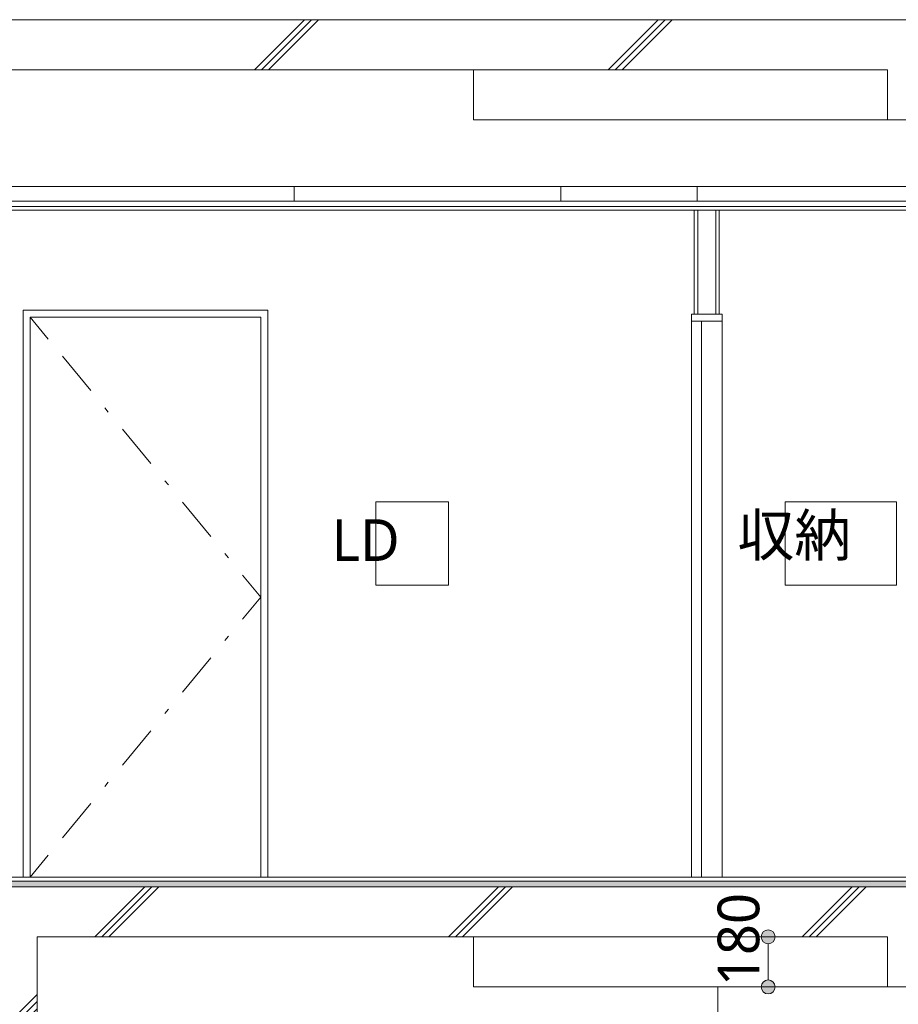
# Model space of a CAD drawing. Header units: millimetres. Extents: x 0 to 841, y 0 to 1188.
# Tile 14 of 98: x 251 to 314, y 268 to 338. Entities that reach past the tile are written whole.
import ezdxf
from ezdxf.xclip import XClip

# ---------------------------------------------------------------- set-up
doc = ezdxf.new("R2010")
doc.units = ezdxf.units.MM
doc.header["$MEASUREMENT"] = 0
doc.header["$XCLIPFRAME"] = 0
for name, pattern in [('Wipeout_Contour', [1000, 0, -1000]), ('二倍長一点鎖線', [10.5, 5, -2, 1.5, -2]), ('通り芯', [19, 15, -2, 0, -2])]:
    doc.linetypes.add(name, pattern=pattern)
for name, color, linetype in [('スラブ', 7, 'Continuous'), ('壁-躯体', 7, 'Continuous'), ('壁-間仕切り', 7, 'Continuous'), ('天井', 7, 'Continuous'), ('室名.★', 7, 'Continuous'), ('寸法', 7, 'Continuous'), ('床', 7, 'Continuous')]:
    doc.layers.add(name, color=color, linetype=linetype)
for name, color, linetype, lineweight, true_color in [('スラブ_ペン_番号__169', 253, 'Continuous', 5, 0xaaaaaa), ('スラブ_ペン_番号__89', 251, 'Continuous', 5, 0x6a6a6a), ('壁-躯体_ペン_番号__169', 253, 'Continuous', 5, 0xaaaaaa), ('壁-躯体_ペン_番号__85', 251, 'Continuous', 5, 0x6a6a6a), ('壁-躯体_ペン_番号__87', 251, 'Continuous', 5, 0x6a6a6a), ('壁-間仕切り_ペン_番号__161', 251, 'Continuous', 5, 0x6a6a6a), ('壁-間仕切り_ペン_番号__63', 251, 'Continuous', 5, 0x6a6a6a), ('天井_ペン_番号__161', 251, 'Continuous', 5, 0x6a6a6a), ('室名.★_ペン_番号__85', 251, 'Continuous', 5, 0x6a6a6a), ('寸法_ペン_番号__85', 251, 'Continuous', 5, 0x6a6a6a), ('床_ペン_番号__161', 251, 'Continuous', 5, 0x6a6a6a), ('床_ペン_番号__169', 253, 'Continuous', 5, 0xaaaaaa), ('梁_ペン_番号__90', 251, 'Continuous', 5, 0x6a6a6a), ('線_ペン_番号__85', 251, 'Continuous', 5, 0x6a6a6a)]:
    doc.layers.add(name, color=color, linetype=linetype, lineweight=lineweight, true_color=true_color)
for name, color, linetype, lineweight in [('スラブ_ペン_番号__29', 7, 'Continuous', 15), ('壁-躯体_ペン_番号__27', 7, 'Continuous', 15), ('壁-間仕切り_ペン_番号__141', 7, 'Continuous', 15), ('壁-間仕切り_ペン_番号__23', 7, 'Continuous', 15), ('天井_ペン_番号__141', 7, 'Continuous', 15), ('室名.★_ペン_番号__46', 7, 'Continuous', 13), ('寸法_ペン_番号__45', 7, 'Continuous', 13), ('寸法_ペン_番号__46', 7, 'Continuous', 13), ('床_ペン_番号__141', 7, 'Continuous', 15)]:
    doc.layers.add(name, color=color, linetype=linetype, lineweight=lineweight)
doc.styles.add('GENERATED_STYLE_1', font='meiryo.ttc')
pattern_1 = [(45, (121.78, 213.639), (-12.7279, 12.7279), []), (45, (121.525, 213.894), (-12.7279, 12.7279), []), (45, (121.27, 214.148), (-12.7279, 12.7279), [])]

# ---------------------------------------------------------------- blocks, each defined once
blk = doc.blocks.new('図面_7_7', base_point=(216.78, 313.239))
at = {"layer": '寸法', "linetype": 'Continuous', "lineweight": 0, "true_color": 0x000000}
blk.add_hatch(color=18, dxfattribs=at).paths.add_polyline_path([(303.9, 268.839), (303.938, 268.648), (304.046, 268.485), (304.209, 268.377), (304.4, 268.339), (304.591, 268.377), (304.753, 268.485), (304.862, 268.648), (304.9, 268.839), (304.862, 269.03), (304.753, 269.193), (304.591, 269.301), (304.4, 269.339), (304.209, 269.301), (304.046, 269.193), (303.938, 269.03)])
at = {"layer": '壁-躯体_ペン_番号__87', "color": 251, "linetype": 'Continuous', "lineweight": 5, "true_color": 0x6a6a6a}
blk.add_line((300.78, 268.839), (300.78, 213.639), dxfattribs=at)
at = {"layer": '壁-間仕切り_ペン_番号__23', "color": 7, "linetype": 'Continuous', "lineweight": 15, "flags": 128}
blk.add_lwpolyline([(298.88, 316.739), (299.6, 316.739), (301.08, 316.739)], dxfattribs=at)
at = {"layer": '壁-間仕切り_ペン_番号__63', "color": 251, "linetype": 'Continuous', "lineweight": 5, "true_color": 0x6a6a6a}
for p, q in [((268.38, 317.539), (250.78, 317.539)), ((252.586, 315.454), (251.28, 317.039)), ((251.28, 317.039), (267.88, 317.039)), ((255.638, 311.749), (253.603, 314.219)), ((256.909, 310.206), (256.655, 310.514)), ((259.961, 306.501), (257.927, 308.971)), ((261.233, 304.957), (260.979, 305.266)), ((264.285, 301.252), (262.25, 303.722)), ((265.557, 299.709), (265.302, 300.018)), ((267.88, 296.889), (266.574, 298.474)), ((267.88, 296.889), (266.574, 295.304)), ((265.557, 294.069), (265.302, 293.76)), ((264.285, 292.525), (262.25, 290.056)), ((261.233, 288.821), (260.979, 288.512)), ((259.961, 287.277), (257.927, 284.807)), ((256.909, 283.572), (256.655, 283.264)), ((255.638, 282.029), (253.603, 279.559))]:
    blk.add_line(p, q, dxfattribs=at)
at = {"layer": '寸法_ペン_番号__45', "color": 7, "linetype": 'Continuous', "lineweight": 13}
blk.add_circle((304.4, 268.839), 0.5, dxfattribs=at)
at = {"layer": '寸法_ペン_番号__85', "color": 251, "linetype": 'Continuous', "lineweight": 5, "true_color": 0x6a6a6a}
for p, q in [((304.4, 269.339), (304.4, 271.939)), ((303.9, 268.839), (302.525, 268.839)), ((310.4, 268.839), (304.9, 268.839))]:
    blk.add_line(p, q, dxfattribs=at)
at = {"layer": '梁_ペン_番号__90', "color": 251, "linetype": 'Continuous', "lineweight": 5, "true_color": 0x6a6a6a}
blk.add_line((227.48, 326.439), (318.38, 326.439), dxfattribs=at)
at = {"color": 254, "linetype": 'Wipeout_Contour', "lineweight": 0, "ltscale": 1726.016021}
blk.add_wipeout([(222.28, 334.839), (312.98, 334.839), (312.98, 338.439), (222.28, 338.439)], dxfattribs=at).dxf.layer = 'スラブ'
at = {"color": 254, "linetype": 'Wipeout_Contour', "lineweight": 0, "ltscale": 1397.942805}
blk.add_wipeout([(248.78, 213.639), (251.78, 213.639), (251.78, 272.439), (248.78, 272.439)], dxfattribs=at).dxf.layer = '壁-躯体'
at = {"color": 254, "linetype": 'Wipeout_Contour', "lineweight": 0, "ltscale": 1757.392105}
blk.add_wipeout([(300.63, 317.239), (300.63, 324.739), (299.33, 324.739), (299.33, 317.239)], dxfattribs=at).dxf.layer = '壁-間仕切り'
at = {"color": 254, "linetype": 'Wipeout_Contour', "lineweight": 0, "ltscale": 1640.328895}
blk.add_wipeout([(276.17, 297.739), (281.39, 297.739), (281.39, 303.739), (276.17, 303.739)], dxfattribs=at).dxf.layer = '室名.★'
at = {"color": 254, "linetype": 'Wipeout_Contour', "lineweight": 0, "ltscale": 1726.609377}
blk.add_wipeout([(305.63, 297.739), (313.63, 297.739), (313.63, 303.739), (305.63, 303.739)], dxfattribs=at).dxf.layer = '室名.★'
at = {"color": 254, "linetype": 'Wipeout_Contour', "lineweight": 0, "ltscale": 2395.379108}
blk.add_wipeout([(318.38, 276.439), (219.28, 276.439), (219.28, 276.039), (320.18, 276.039), (320.18, 276.439), (319.93, 276.439)], dxfattribs=at).dxf.layer = '床'
at = {"layer": 'スラブ_ペン_番号__169', "linetype": 'Continuous', "lineweight": 5, "true_color": 0xaaaaaa}
h = blk.add_hatch(dxfattribs=at)
h.set_pattern_fill('コンクリート_構造2_0007', color=253, style=0, pattern_type=2)
h.set_pattern_definition(pattern_1)
h.paths.add_polyline_path([(222.28, 334.839), (312.98, 334.839), (312.98, 338.439), (222.28, 338.439)])
at = {"layer": '壁-躯体_ペン_番号__169', "linetype": 'Continuous', "lineweight": 5, "true_color": 0xaaaaaa}
h = blk.add_hatch(dxfattribs=at)
h.set_pattern_fill('コンクリート_構造2_0007', color=253, style=0, pattern_type=2)
h.set_pattern_definition(pattern_1)
h.paths.add_polyline_path([(248.78, 213.639), (251.78, 213.639), (251.78, 272.439), (248.78, 272.439)])
at = {"layer": '床_ペン_番号__169', "linetype": 'Continuous', "lineweight": 5, "true_color": 0xaaaaaa}
h = blk.add_hatch(dxfattribs=at)
h.set_pattern_fill('切石_0007', color=253, style=0, pattern_type=2)
h.set_pattern_definition([(45, (121.7799, 217.139), (-1.113693, 1.113693), [0, -1.05, 0, -1.575]), (110, (125.2799, 217.139), (1.480016, 0.538682), [0, -0.77, 0, -1.33])])
h.paths.add_polyline_path([(318.38, 276.439), (219.28, 276.439), (219.28, 276.039), (320.18, 276.039), (320.18, 276.439), (319.93, 276.439)])
at = {"layer": 'スラブ_ペン_番号__89', "color": 251, "linetype": 'Continuous', "lineweight": 5, "true_color": 0x6a6a6a}
blk.add_line((283.18, 331.239), (283.18, 334.839), dxfattribs=at)
at = {"layer": '室名.★_ペン_番号__85', "color": 251, "linetype": 'Continuous', "lineweight": 5, "true_color": 0x6a6a6a, "flags": 128}
for points in [[(276.17, 297.739), (281.39, 297.739), (281.39, 303.739), (276.17, 303.739)], [(305.63, 297.739), (313.63, 297.739), (313.63, 303.739), (305.63, 303.739)]]:
    blk.add_lwpolyline(points, close=True, dxfattribs=at)
at = {"layer": '室名.★_ペン_番号__46', "color": 7, "linetype": 'Continuous', "lineweight": 13, "insert": (278.78, 364.889), "char_height": 3, "attachment_point": 2, "style": 'GENERATED_STYLE_1'}
blk.add_mtext('\\A1;{\\pqc;\\pt0,920;\\fMeiryo|b0|i0|c128|p0;\\W1.000000;LD\\fMeiryo|b0|i0|c128|p0;\\W1.000000;\\A1{\\H.66x;\\S^  ;}\\fMeiryo|b0|i0|c128|p0;\\W1.000000;\\fMeiryo|b0|i0|c128|p0;\\W1.000000;\\A1{\\H.66x;\\S^  ;}\\fMeiryo|b0|i0|c128|p0;\\W1.000000;\\fMeiryo|b0|i0|c128|p0;\\W1.000000;\\fMeiryo|b0|i0|c128|p0;\\W1.000000;\\fMeiryo|b0|i0|c128|p0;\\W1.000000;\\fMeiryo|b0|i0|c128|p0;\\W1.000000;\\fMeiryo|b0|i0|c128|p0;\\W1.000000;\\fMeiryo|b0|i0|c128|p0;\\W1.000000;\\A1{\\H.66x;\\S^  ;}\\fMeiryo|b0|i0|c128|p0;\\W1.000000;\\fMeiryo|b0|i0|c128|p0;\\W1.000000;\\A1{\\H.66x;\\S^  ;}\\fMeiryo|b0|i0|c128|p0;\\W1.000000;\\fMeiryo|b0|i0|c128|p0;\\W1.000000;\\fMeiryo|b0|i0|c128|p0;\\W1.000000;\\fMeiryo|b0|i0|c128|p0;\\W1.000000;\\fMeiryo|b0|i0|c128|p0;\\W1.000000;\\fMeiryo|b0|i0|c128|p0;\\W1.000000;\\fMeiryo|b0|i0|c128|p0;\\W1.000000;\\A1{\\H.66x;\\S^  ;}\\fMeiryo|b0|i0|c128|p0;\\W1.000000;\\fMeiryo|b0|i0|c128|p0;\\W1.000000;\\A1{\\H.66x;\\S^  ;}\\fMeiryo|b0|i0|c128|p0;\\W1.000000;\\fMeiryo|b0|i0|c128|p0;\\W1.000000;\\fMeiryo|b0|i0|c128|p0;\\W1.000000;\\fMeiryo|b0|i0|c128|p0;\\W1.000000;\\fMeiryo|b0|i0|c128|p0;\\W1.000000;\\fMeiryo|b0|i0|c128|p0;\\W1.000000;\\fMeiryo|b0|i0|c128|p0;\\W1.000000;\\A1{\\H.66x;\\S^  ;}\\fMeiryo|b0|i0|c128|p0;\\W1.000000;\\fMeiryo|b0|i0|c128|p0;\\W1.000000;\\A1{\\H.66x;\\S^  ;}\\fMeiryo|b0|i0|c128|p0;\\W1.000000;\\fMeiryo|b0|i0|c128|p0;\\W1.000000;\\fMeiryo|b0|i0|c128|p0;\\W1.000000;\\fMeiryo|b0|i0|c128|p0;\\W1.000000;\\fMeiryo|b0|i0|c128|p0;\\W1.000000;\\fMeiryo|b0|i0|c128|p0;\\W1.000000;\\fMeiryo|b0|i0|c128|p0;\\W1.000000;\\A1{\\H.66x;\\S^  ;}\\fMeiryo|b0|i0|c128|p0;\\W1.000000;\\fMeiryo|b0|i0|c128|p0;\\W1.000000;\\A1{\\H.66x;\\S^  ;}\\fMeiryo|b0|i0|c128|p0;\\W1.000000;\\fMeiryo|b0|i0|c128|p0;\\W1.000000;\\fMeiryo|b0|i0|c128|p0;\\W1.000000;\\fMeiryo|b0|i0|c128|p0;\\W1.000000;\\fMeiryo|b0|i0|c128|p0;\\W1.000000;\\fMeiryo|b0|i0|c128|p0;\\W1.000000;\\fMeiryo|b0|i0|c128|p0;\\W1.000000;\\fMeiryo|b0|i0|c128|p0;\\W1.000000;}', dxfattribs=at)
at = {"color": 254, "linetype": 'Wipeout_Contour', "lineweight": 0, "ltscale": 2191.207923}
blk.add_wipeout([(299.33, 317.239), (299.33, 324.739), (299.08, 324.739), (299.08, 317.239), (299.1, 317.239)], dxfattribs=at).dxf.layer = '壁-間仕切り'
at = {"color": 254, "linetype": 'Wipeout_Contour', "lineweight": 0, "ltscale": 2196.073969}
blk.add_wipeout([(300.88, 317.239), (300.88, 324.739), (300.63, 324.739), (300.63, 317.239), (300.86, 317.239)], dxfattribs=at).dxf.layer = '壁-間仕切り'
at = {"layer": '壁-間仕切り_ペン_番号__141', "color": 7, "linetype": 'Continuous', "lineweight": 15, "flags": 128}
blk.add_lwpolyline([(300.88, 317.239), (300.86, 317.239), (300.63, 317.239), (300.58, 317.239), (299.38, 317.239), (299.33, 317.239), (299.1, 317.239), (299.08, 317.239)], dxfattribs=at)
at = {"layer": '壁-間仕切り_ペン_番号__23', "color": 7, "linetype": 'Continuous', "lineweight": 15}
for p, q in [((298.88, 317.239), (299.08, 317.239)), ((300.88, 317.239), (301.08, 317.239)), ((301.08, 317.239), (301.08, 316.739))]:
    blk.add_line(p, q, dxfattribs=at)
at = {"color": 254, "linetype": 'Wipeout_Contour', "lineweight": 0, "ltscale": 1843.256146}
blk.add_wipeout([(320.18, 331.239), (320.18, 338.439), (312.98, 338.439), (312.98, 331.239)], dxfattribs=at).dxf.layer = 'スラブ'
at = {"color": 254, "linetype": 'Wipeout_Contour', "lineweight": 0, "ltscale": 1538.163081}
blk.add_wipeout([(222.28, 272.439), (312.98, 272.439), (312.98, 276.039), (222.28, 276.039)], dxfattribs=at).dxf.layer = 'スラブ'
at = {"color": 254, "linetype": 'Wipeout_Contour', "lineweight": 0, "ltscale": 1693.505102}
blk.add_wipeout([(219.28, 324.989), (219.28, 324.739), (318.38, 324.739), (318.38, 324.989)], dxfattribs=at).dxf.layer = '天井'
at = {"color": 254, "linetype": 'Wipeout_Contour', "lineweight": 0, "ltscale": 1549.291675}
blk.add_wipeout([(219.28, 276.739), (219.28, 276.439), (318.38, 276.439), (318.38, 276.739)], dxfattribs=at).dxf.layer = '床'
at = {"layer": 'スラブ_ペン_番号__169', "linetype": 'Continuous', "lineweight": 5, "true_color": 0xaaaaaa}
h = blk.add_hatch(dxfattribs=at)
h.set_pattern_fill('コンクリート_構造2_0007', color=253, style=0, pattern_type=2)
h.set_pattern_definition(pattern_1)
h.paths.add_polyline_path([(320.18, 331.239), (320.18, 338.439), (312.98, 338.439), (312.98, 331.239)])
h = blk.add_hatch(dxfattribs=at)
h.set_pattern_fill('コンクリート_構造2_0007', color=253, style=0, pattern_type=2)
h.set_pattern_definition(pattern_1)
h.paths.add_polyline_path([(222.28, 272.439), (312.98, 272.439), (312.98, 276.039), (222.28, 276.039)])
at = {"layer": '寸法', "linetype": 'Continuous', "lineweight": 0, "true_color": 0x000000}
blk.add_hatch(color=18, dxfattribs=at).paths.add_polyline_path([(303.9, 272.439), (303.938, 272.248), (304.046, 272.085), (304.209, 271.977), (304.4, 271.939), (304.591, 271.977), (304.753, 272.085), (304.862, 272.248), (304.9, 272.439), (304.862, 272.63), (304.753, 272.793), (304.591, 272.901), (304.4, 272.939), (304.209, 272.901), (304.046, 272.793), (303.938, 272.63)])
at = {"layer": 'スラブ_ペン_番号__29', "color": 7, "linetype": 'Continuous', "lineweight": 15}
for p, q in [((312.98, 338.439), (222.28, 338.439)), ((320.18, 338.439), (312.98, 338.439)), ((312.98, 334.839), (222.28, 334.839)), ((312.98, 334.839), (312.98, 331.239)), ((318.38, 331.239), (312.98, 331.239))]:
    blk.add_line(p, q, dxfattribs=at)
at = {"layer": 'スラブ_ペン_番号__89', "color": 251, "linetype": 'Continuous', "lineweight": 5, "true_color": 0x6a6a6a}
for p, q in [((283.18, 331.239), (312.98, 331.239)), ((283.18, 268.839), (283.18, 272.439))]:
    blk.add_line(p, q, dxfattribs=at)
at = {"layer": '壁-躯体_ペン_番号__27', "color": 7, "linetype": 'Continuous', "lineweight": 15}
blk.add_line((251.78, 272.439), (251.78, 213.639), dxfattribs=at)
at = {"layer": '壁-躯体_ペン_番号__85', "color": 251, "linetype": '通り芯', "lineweight": 5, "true_color": 0x6a6a6a}
blk.add_line((61.78, 276.739), (401.78, 276.739), dxfattribs=at)
at = {"layer": '壁-間仕切り_ペン_番号__23', "color": 7, "linetype": 'Continuous', "lineweight": 15}
blk.add_line((299.6, 316.739), (299.6, 276.739), dxfattribs=at)
at = {"layer": '壁-間仕切り_ペン_番号__23', "color": 7, "linetype": 'Continuous', "lineweight": 15, "flags": 128}
blk.add_lwpolyline([(298.88, 317.239), (298.88, 316.739), (298.88, 276.739)], dxfattribs=at)
at = {"layer": '壁-間仕切り_ペン_番号__63', "color": 251, "linetype": 'Continuous', "lineweight": 5, "true_color": 0x6a6a6a}
for p, q in [((250.78, 317.539), (250.78, 276.739)), ((268.38, 276.739), (268.38, 317.539)), ((251.28, 276.739), (251.28, 317.039)), ((267.88, 317.039), (267.88, 276.739)), ((301.08, 316.739), (301.08, 276.739)), ((252.586, 278.324), (251.28, 276.739))]:
    blk.add_line(p, q, dxfattribs=at)
at = {"layer": '寸法_ペン_番号__45', "color": 7, "linetype": 'Continuous', "lineweight": 13}
blk.add_circle((304.4, 272.439), 0.5, dxfattribs=at)
at = {"layer": '寸法_ペン_番号__85', "color": 251, "linetype": 'Continuous', "lineweight": 5, "true_color": 0x6a6a6a}
blk.add_line((310.4, 272.439), (304.9, 272.439), dxfattribs=at)
blk.add_point((303.9, 272.439), dxfattribs=at)
at = {"layer": '床_ペン_番号__141', "color": 7, "linetype": 'Continuous', "lineweight": 15, "flags": 128}
blk.add_lwpolyline([(318.38, 276.739), (299.6, 276.739), (298.88, 276.739), (219.28, 276.739), (218.48, 276.739)], dxfattribs=at)
at = {"layer": '床_ペン_番号__161', "color": 251, "linetype": 'Continuous', "lineweight": 5, "true_color": 0x6a6a6a, "flags": 128}
blk.add_lwpolyline([(318.38, 276.439), (219.28, 276.439), (218.48, 276.439), (217.68, 276.439)], dxfattribs=at)
at = {"layer": '線_ペン_番号__85', "color": 251, "linetype": '二倍長一点鎖線', "lineweight": 5, "true_color": 0x6a6a6a}
blk.add_line((31.78, 338.439), (401.78, 338.439), dxfattribs=at)
at = {"layer": '室名.★_ペン_番号__46', "color": 7, "linetype": 'Continuous', "lineweight": 13, "char_height": 3, "attachment_point": 2, "style": 'GENERATED_STYLE_1'}
for s, insert in [('\\A1;{\\pqc;\\pt0,920;\\fMeiryo|b0|i0|c128|p0;\\W1.000000;収納\\fMeiryo|b0|i0|c128|p0;\\W1.000000;\\A1{\\H.66x;\\S^  ;}\\fMeiryo|b0|i0|c128|p0;\\W1.000000;\\fMeiryo|b0|i0|c128|p0;\\W1.000000;\\A1{\\H.66x;\\S^  ;}\\fMeiryo|b0|i0|c128|p0;\\W1.000000;\\fMeiryo|b0|i0|c128|p0;\\W1.000000;\\fMeiryo|b0|i0|c128|p0;\\W1.000000;\\fMeiryo|b0|i0|c128|p0;\\W1.000000;\\fMeiryo|b0|i0|c128|p0;\\W1.000000;\\fMeiryo|b0|i0|c128|p0;\\W1.000000;\\fMeiryo|b0|i0|c128|p0;\\W1.000000;\\A1{\\H.66x;\\S^  ;}\\fMeiryo|b0|i0|c128|p0;\\W1.000000;\\fMeiryo|b0|i0|c128|p0;\\W1.000000;\\A1{\\H.66x;\\S^  ;}\\fMeiryo|b0|i0|c128|p0;\\W1.000000;\\fMeiryo|b0|i0|c128|p0;\\W1.000000;\\fMeiryo|b0|i0|c128|p0;\\W1.000000;\\fMeiryo|b0|i0|c128|p0;\\W1.000000;\\fMeiryo|b0|i0|c128|p0;\\W1.000000;\\fMeiryo|b0|i0|c128|p0;\\W1.000000;\\fMeiryo|b0|i0|c128|p0;\\W1.000000;\\A1{\\H.66x;\\S^  ;}\\fMeiryo|b0|i0|c128|p0;\\W1.000000;\\fMeiryo|b0|i0|c128|p0;\\W1.000000;\\A1{\\H.66x;\\S^  ;}\\fMeiryo|b0|i0|c128|p0;\\W1.000000;\\fMeiryo|b0|i0|c128|p0;\\W1.000000;\\fMeiryo|b0|i0|c128|p0;\\W1.000000;\\fMeiryo|b0|i0|c128|p0;\\W1.000000;\\fMeiryo|b0|i0|c128|p0;\\W1.000000;\\fMeiryo|b0|i0|c128|p0;\\W1.000000;\\fMeiryo|b0|i0|c128|p0;\\W1.000000;\\A1{\\H.66x;\\S^  ;}\\fMeiryo|b0|i0|c128|p0;\\W1.000000;\\fMeiryo|b0|i0|c128|p0;\\W1.000000;\\A1{\\H.66x;\\S^  ;}\\fMeiryo|b0|i0|c128|p0;\\W1.000000;\\fMeiryo|b0|i0|c128|p0;\\W1.000000;\\fMeiryo|b0|i0|c128|p0;\\W1.000000;\\fMeiryo|b0|i0|c128|p0;\\W1.000000;\\fMeiryo|b0|i0|c128|p0;\\W1.000000;\\fMeiryo|b0|i0|c128|p0;\\W1.000000;\\fMeiryo|b0|i0|c128|p0;\\W1.000000;\\A1{\\H.66x;\\S^  ;}\\fMeiryo|b0|i0|c128|p0;\\W1.000000;\\fMeiryo|b0|i0|c128|p0;\\W1.000000;\\A1{\\H.66x;\\S^  ;}\\fMeiryo|b0|i0|c128|p0;\\W1.000000;\\fMeiryo|b0|i0|c128|p0;\\W1.000000;\\fMeiryo|b0|i0|c128|p0;\\W1.000000;\\fMeiryo|b0|i0|c128|p0;\\W1.000000;\\fMeiryo|b0|i0|c128|p0;\\W1.000000;\\fMeiryo|b0|i0|c128|p0;\\W1.000000;\\fMeiryo|b0|i0|c128|p0;\\W1.000000;\\fMeiryo|b0|i0|c128|p0;\\W1.000000;}', (309.63, 365.245)), ('\\A1;{\\pqc;\\pt0,920;\\fMeiryo|b0|i0|c128|p0;\\W1.000000;LD\\fMeiryo|b0|i0|c128|p0;\\W1.000000;\\A1{\\H.66x;\\S^  ;}\\fMeiryo|b0|i0|c128|p0;\\W1.000000;\\fMeiryo|b0|i0|c128|p0;\\W1.000000;\\A1{\\H.66x;\\S^  ;}\\fMeiryo|b0|i0|c128|p0;\\W1.000000;\\fMeiryo|b0|i0|c128|p0;\\W1.000000;\\fMeiryo|b0|i0|c128|p0;\\W1.000000;\\fMeiryo|b0|i0|c128|p0;\\W1.000000;\\fMeiryo|b0|i0|c128|p0;\\W1.000000;\\fMeiryo|b0|i0|c128|p0;\\W1.000000;\\fMeiryo|b0|i0|c128|p0;\\W1.000000;\\A1{\\H.66x;\\S^  ;}\\fMeiryo|b0|i0|c128|p0;\\W1.000000;\\fMeiryo|b0|i0|c128|p0;\\W1.000000;\\A1{\\H.66x;\\S^  ;}\\fMeiryo|b0|i0|c128|p0;\\W1.000000;\\fMeiryo|b0|i0|c128|p0;\\W1.000000;\\fMeiryo|b0|i0|c128|p0;\\W1.000000;\\fMeiryo|b0|i0|c128|p0;\\W1.000000;\\fMeiryo|b0|i0|c128|p0;\\W1.000000;\\fMeiryo|b0|i0|c128|p0;\\W1.000000;\\fMeiryo|b0|i0|c128|p0;\\W1.000000;\\A1{\\H.66x;\\S^  ;}\\fMeiryo|b0|i0|c128|p0;\\W1.000000;\\fMeiryo|b0|i0|c128|p0;\\W1.000000;\\A1{\\H.66x;\\S^  ;}\\fMeiryo|b0|i0|c128|p0;\\W1.000000;\\fMeiryo|b0|i0|c128|p0;\\W1.000000;\\fMeiryo|b0|i0|c128|p0;\\W1.000000;\\fMeiryo|b0|i0|c128|p0;\\W1.000000;\\fMeiryo|b0|i0|c128|p0;\\W1.000000;\\fMeiryo|b0|i0|c128|p0;\\W1.000000;\\fMeiryo|b0|i0|c128|p0;\\W1.000000;\\A1{\\H.66x;\\S^  ;}\\fMeiryo|b0|i0|c128|p0;\\W1.000000;\\fMeiryo|b0|i0|c128|p0;\\W1.000000;\\A1{\\H.66x;\\S^  ;}\\fMeiryo|b0|i0|c128|p0;\\W1.000000;\\fMeiryo|b0|i0|c128|p0;\\W1.000000;\\fMeiryo|b0|i0|c128|p0;\\W1.000000;\\fMeiryo|b0|i0|c128|p0;\\W1.000000;\\fMeiryo|b0|i0|c128|p0;\\W1.000000;\\fMeiryo|b0|i0|c128|p0;\\W1.000000;\\fMeiryo|b0|i0|c128|p0;\\W1.000000;\\A1{\\H.66x;\\S^  ;}\\fMeiryo|b0|i0|c128|p0;\\W1.000000;\\fMeiryo|b0|i0|c128|p0;\\W1.000000;\\A1{\\H.66x;\\S^  ;}\\fMeiryo|b0|i0|c128|p0;\\W1.000000;\\fMeiryo|b0|i0|c128|p0;\\W1.000000;\\fMeiryo|b0|i0|c128|p0;\\W1.000000;\\fMeiryo|b0|i0|c128|p0;\\W1.000000;\\fMeiryo|b0|i0|c128|p0;\\W1.000000;\\fMeiryo|b0|i0|c128|p0;\\W1.000000;\\fMeiryo|b0|i0|c128|p0;\\W1.000000;\\fMeiryo|b0|i0|c128|p0;\\W1.000000;}', (278.78, 302.489))]:
    blk.add_mtext(s, dxfattribs=dict(at, insert=insert))
at = {"layer": '寸法_ペン_番号__46', "color": 7, "linetype": 'Continuous', "lineweight": 13, "insert": (303.8, 268.896), "char_height": 3, "width": 7.45314, "attachment_point": 7, "rotation": 90, "style": 'GENERATED_STYLE_1'}
blk.add_mtext('\\A1;{\\pql;\\fMeiryo|b0|i0|c128|p0;\\W1.000000;180}', dxfattribs=at)
at = {"color": 254, "linetype": 'Wipeout_Contour', "lineweight": 0, "ltscale": 1694.477389}
blk.add_wipeout([(219.28, 325.369), (219.28, 324.989), (318.38, 324.989), (318.38, 325.369)], dxfattribs=at).dxf.layer = '天井'
at = {"layer": '壁-躯体_ペン_番号__87', "color": 251, "linetype": 'Continuous', "lineweight": 5, "true_color": 0x6a6a6a}
for p, q in [((270.28, 326.439), (270.28, 325.369)), ((289.48, 325.369), (289.48, 326.439)), ((299.28, 326.439), (299.28, 325.369))]:
    blk.add_line(p, q, dxfattribs=at)
at = {"layer": '壁-間仕切り_ペン_番号__141', "color": 7, "linetype": 'Continuous', "lineweight": 15}
for p, q in [((299.08, 324.739), (299.08, 317.239)), ((300.88, 324.739), (300.88, 317.239))]:
    blk.add_line(p, q, dxfattribs=at)
at = {"layer": '壁-間仕切り_ペン_番号__161', "color": 251, "linetype": 'Continuous', "lineweight": 5, "true_color": 0x6a6a6a}
for p, q in [((299.33, 324.739), (299.33, 317.239)), ((300.63, 324.739), (300.63, 317.239))]:
    blk.add_line(p, q, dxfattribs=at)
at = {"layer": '天井_ペン_番号__141', "color": 7, "linetype": 'Continuous', "lineweight": 15}
blk.add_line((318.38, 324.739), (300.88, 324.739), dxfattribs=at)
at = {"layer": '天井_ペン_番号__141', "color": 7, "linetype": 'Continuous', "lineweight": 15, "flags": 128}
for points in [[(299.08, 324.739), (219.28, 324.739), (218.48, 324.739)], [(300.88, 324.739), (300.63, 324.739), (299.33, 324.739), (299.08, 324.739)]]:
    blk.add_lwpolyline(points, dxfattribs=at)
at = {"layer": '天井_ペン_番号__161', "color": 251, "linetype": 'Continuous', "lineweight": 5, "true_color": 0x6a6a6a, "flags": 128}
for points in [[(318.38, 325.369), (219.28, 325.369), (218.48, 325.369)], [(318.38, 324.989), (219.28, 324.989), (218.48, 324.989)]]:
    blk.add_lwpolyline(points, dxfattribs=at)
at = {"color": 254, "linetype": 'Wipeout_Contour', "lineweight": 0, "ltscale": 1670.714668}
blk.add_wipeout([(320.18, 268.839), (320.18, 276.039), (312.98, 276.039), (312.98, 268.839)], dxfattribs=at).dxf.layer = 'スラブ'
at = {"layer": 'スラブ_ペン_番号__169', "linetype": 'Continuous', "lineweight": 5, "true_color": 0xaaaaaa}
h = blk.add_hatch(dxfattribs=at)
h.set_pattern_fill('コンクリート_構造2_0007', color=253, style=0, pattern_type=2)
h.set_pattern_definition(pattern_1)
h.paths.add_polyline_path([(320.18, 268.839), (320.18, 276.039), (312.98, 276.039), (312.98, 268.839)])
at = {"layer": 'スラブ_ペン_番号__29', "color": 7, "linetype": 'Continuous', "lineweight": 15}
for p, q in [((312.98, 276.039), (222.28, 276.039)), ((320.18, 276.039), (312.98, 276.039)), ((312.98, 272.439), (251.78, 272.439)), ((312.98, 272.439), (312.98, 268.839)), ((320.18, 268.839), (312.98, 268.839))]:
    blk.add_line(p, q, dxfattribs=at)
at = {"layer": 'スラブ_ペン_番号__89', "color": 251, "linetype": 'Continuous', "lineweight": 5, "true_color": 0x6a6a6a}
blk.add_line((283.18, 268.839), (312.98, 268.839), dxfattribs=at)
at = {"layer": '線_ペン_番号__85', "color": 251, "linetype": '二倍長一点鎖線', "lineweight": 5, "true_color": 0x6a6a6a}
blk.add_line((31.78, 276.039), (401.78, 276.039), dxfattribs=at)
at = {"layer": '室名.★_ペン_番号__46', "color": 7, "linetype": 'Continuous', "lineweight": 13, "insert": (309.63, 302.845), "char_height": 3, "attachment_point": 2, "style": 'GENERATED_STYLE_1'}
blk.add_mtext('\\A1;{\\pqc;\\pt0,920;\\fMeiryo|b0|i0|c128|p0;\\W1.000000;収納\\fMeiryo|b0|i0|c128|p0;\\W1.000000;\\A1{\\H.66x;\\S^  ;}\\fMeiryo|b0|i0|c128|p0;\\W1.000000;\\fMeiryo|b0|i0|c128|p0;\\W1.000000;\\A1{\\H.66x;\\S^  ;}\\fMeiryo|b0|i0|c128|p0;\\W1.000000;\\fMeiryo|b0|i0|c128|p0;\\W1.000000;\\fMeiryo|b0|i0|c128|p0;\\W1.000000;\\fMeiryo|b0|i0|c128|p0;\\W1.000000;\\fMeiryo|b0|i0|c128|p0;\\W1.000000;\\fMeiryo|b0|i0|c128|p0;\\W1.000000;\\fMeiryo|b0|i0|c128|p0;\\W1.000000;\\A1{\\H.66x;\\S^  ;}\\fMeiryo|b0|i0|c128|p0;\\W1.000000;\\fMeiryo|b0|i0|c128|p0;\\W1.000000;\\A1{\\H.66x;\\S^  ;}\\fMeiryo|b0|i0|c128|p0;\\W1.000000;\\fMeiryo|b0|i0|c128|p0;\\W1.000000;\\fMeiryo|b0|i0|c128|p0;\\W1.000000;\\fMeiryo|b0|i0|c128|p0;\\W1.000000;\\fMeiryo|b0|i0|c128|p0;\\W1.000000;\\fMeiryo|b0|i0|c128|p0;\\W1.000000;\\fMeiryo|b0|i0|c128|p0;\\W1.000000;\\A1{\\H.66x;\\S^  ;}\\fMeiryo|b0|i0|c128|p0;\\W1.000000;\\fMeiryo|b0|i0|c128|p0;\\W1.000000;\\A1{\\H.66x;\\S^  ;}\\fMeiryo|b0|i0|c128|p0;\\W1.000000;\\fMeiryo|b0|i0|c128|p0;\\W1.000000;\\fMeiryo|b0|i0|c128|p0;\\W1.000000;\\fMeiryo|b0|i0|c128|p0;\\W1.000000;\\fMeiryo|b0|i0|c128|p0;\\W1.000000;\\fMeiryo|b0|i0|c128|p0;\\W1.000000;\\fMeiryo|b0|i0|c128|p0;\\W1.000000;\\A1{\\H.66x;\\S^  ;}\\fMeiryo|b0|i0|c128|p0;\\W1.000000;\\fMeiryo|b0|i0|c128|p0;\\W1.000000;\\A1{\\H.66x;\\S^  ;}\\fMeiryo|b0|i0|c128|p0;\\W1.000000;\\fMeiryo|b0|i0|c128|p0;\\W1.000000;\\fMeiryo|b0|i0|c128|p0;\\W1.000000;\\fMeiryo|b0|i0|c128|p0;\\W1.000000;\\fMeiryo|b0|i0|c128|p0;\\W1.000000;\\fMeiryo|b0|i0|c128|p0;\\W1.000000;\\fMeiryo|b0|i0|c128|p0;\\W1.000000;\\A1{\\H.66x;\\S^  ;}\\fMeiryo|b0|i0|c128|p0;\\W1.000000;\\fMeiryo|b0|i0|c128|p0;\\W1.000000;\\A1{\\H.66x;\\S^  ;}\\fMeiryo|b0|i0|c128|p0;\\W1.000000;\\fMeiryo|b0|i0|c128|p0;\\W1.000000;\\fMeiryo|b0|i0|c128|p0;\\W1.000000;\\fMeiryo|b0|i0|c128|p0;\\W1.000000;\\fMeiryo|b0|i0|c128|p0;\\W1.000000;\\fMeiryo|b0|i0|c128|p0;\\W1.000000;\\fMeiryo|b0|i0|c128|p0;\\W1.000000;\\fMeiryo|b0|i0|c128|p0;\\W1.000000;}', dxfattribs=at)

msp = doc.modelspace()

# ---------------------------------------------------------------- block references
at = {"color": 7, "linetype": 'Continuous', "lineweight": 5}
ref = msp.add_blockref('図面_7_7', (216.78, 313.239), dxfattribs=at)
XClip(ref).set_block_clipping_path([(31.7799017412, 128.6389561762), (401.7799017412, 497.8389578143)])

doc.saveas('drawing.dxf')
